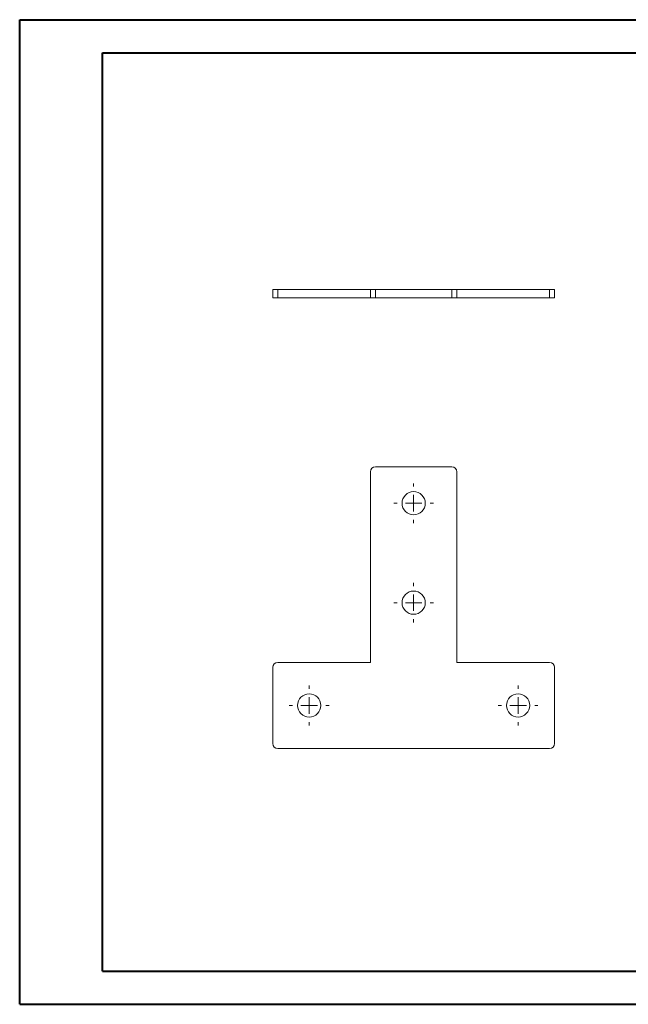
# Model space of a CAD drawing. Header units: millimetres. Extents: x 0 to 420, y 0 to 297.
# Tile 1 of 3: x 0 to 184, y 0 to 297. Entities that reach past the tile are written whole.
import ezdxf

# ---------------------------------------------------------------- set-up
doc = ezdxf.new("R2010")
doc.units = ezdxf.units.MM

# ---------------------------------------------------------------- blocks, each defined once
blk = doc.blocks.new('SW_CENTERMARKSYMBOL_0')
at = {"color": 0, "linetype": 'Continuous', "lineweight": 0}
for p, q in [((0, 5), (0, 6)), ((-5, 0), (-6, 0)), ((0, 0), (-2.5, 0)), ((0, 0), (0, 2.5)), ((0, 0), (0, -2.5)), ((0, 0), (2.5, 0)), ((5, 0), (6, 0)), ((0, -5), (0, -6))]:
    blk.add_line(p, q, dxfattribs=at)
blk = doc.blocks.new('SW_CENTERMARKSYMBOL_1')
at = {"color": 0, "linetype": 'Continuous', "lineweight": 0}
for p, q in [((0, 5), (0, 6)), ((-5, 0), (-6, 0)), ((0, 0), (-2.5, 0)), ((0, 0), (0, 2.5)), ((0, 0), (0, -2.5)), ((0, 0), (2.5, 0)), ((5, 0), (6, 0)), ((0, -5), (0, -6))]:
    blk.add_line(p, q, dxfattribs=at)
blk = doc.blocks.new('SW_CENTERMARKSYMBOL_2')
at = {"color": 0, "linetype": 'Continuous', "lineweight": 0}
for p, q in [((0, 5), (0, 6)), ((-5, 0), (-6, 0)), ((0, 0), (-2.5, 0)), ((0, 0), (0, 2.5)), ((0, 0), (0, -2.5)), ((0, 0), (2.5, 0)), ((5, 0), (6, 0)), ((0, -5), (0, -6))]:
    blk.add_line(p, q, dxfattribs=at)
blk = doc.blocks.new('SW_CENTERMARKSYMBOL_3')
at = {"color": 0, "linetype": 'Continuous', "lineweight": 0}
for p, q in [((0, 5), (0, 6)), ((-5, 0), (-6, 0)), ((0, 0), (-2.5, 0)), ((0, 0), (0, 2.5)), ((0, 0), (0, -2.5)), ((0, 0), (2.5, 0)), ((5, 0), (6, 0)), ((0, -5), (0, -6))]:
    blk.add_line(p, q, dxfattribs=at)

msp = doc.modelspace()

# ---------------------------------------------------------------- linework, layer by layer
at = {"color": 7, "linetype": 'Continuous', "lineweight": 40}
for p, q in [((0.08, 0.21), (0.08, 297.21)), ((0.08, 297.21), (420.08, 297.21)), ((25.08, 10.21), (25.08, 287.21)), ((25.08, 287.21), (410.08, 287.21)), ((25.08, 10.21), (410.08, 10.21)), ((0.08, 0.21), (420.08, 0.21))]:
    msp.add_line(p, q, dxfattribs=at)
at = {"color": 7, "linetype": 'Continuous', "lineweight": 15}
for p, q in [((76.38, 213.29), (76.38, 215.79)), ((76.38, 215.79), (77.88, 215.79)), ((77.88, 215.79), (77.88, 213.29)), ((105.88, 215.79), (77.88, 215.79)), ((105.88, 213.29), (105.88, 215.79)), ((105.88, 215.79), (107.38, 215.79)), ((107.38, 215.79), (107.38, 213.29)), ((130.38, 215.79), (107.38, 215.79)), ((130.38, 213.29), (130.38, 215.79)), ((130.38, 215.79), (131.88, 215.79)), ((131.88, 215.79), (131.88, 213.29)), ((159.88, 215.79), (131.88, 215.79)), ((159.88, 213.29), (159.88, 215.79)), ((159.88, 215.79), (161.38, 215.79)), ((161.38, 215.79), (161.38, 213.29)), ((77.88, 213.29), (76.38, 213.29)), ((105.88, 213.29), (77.88, 213.29)), ((107.38, 213.29), (105.88, 213.29)), ((130.38, 213.29), (107.38, 213.29)), ((131.88, 213.29), (130.38, 213.29)), ((159.88, 213.29), (131.88, 213.29)), ((161.38, 213.29), (159.88, 213.29)), ((105.88, 160.86), (105.88, 103.36)), ((130.38, 162.36), (107.38, 162.36)), ((131.88, 103.36), (131.88, 160.86)), ((76.38, 101.86), (76.38, 78.86)), ((105.88, 103.36), (77.88, 103.36)), ((159.88, 103.36), (131.88, 103.36)), ((161.38, 78.86), (161.38, 101.86)), ((77.88, 77.36), (159.88, 77.36))]:
    msp.add_line(p, q, dxfattribs=at)
for centre in [(118.88, 151.36), (118.88, 121.36), (87.38, 90.36), (150.38, 90.36)]:
    msp.add_circle(centre, 3.5, dxfattribs=at)
for centre, start, end in [((107.38, 160.86), 90, 180), ((130.38, 160.86), 0, 90), ((77.88, 101.86), 90, 180), ((159.88, 101.86), 0, 90), ((77.88, 78.86), 180, 270), ((159.88, 78.86), 270, 0)]:
    msp.add_arc(centre, 1.5, start, end, dxfattribs=at)

# ---------------------------------------------------------------- block references
at = {"color": 7, "linetype": 'Continuous', "lineweight": 0}
for name, p in [('SW_CENTERMARKSYMBOL_0', (118.88, 151.36)), ('SW_CENTERMARKSYMBOL_1', (118.88, 121.36)), ('SW_CENTERMARKSYMBOL_2', (87.38, 90.36)), ('SW_CENTERMARKSYMBOL_3', (150.38, 90.36))]:
    msp.add_blockref(name, p, dxfattribs=at)

doc.saveas('drawing.dxf')
